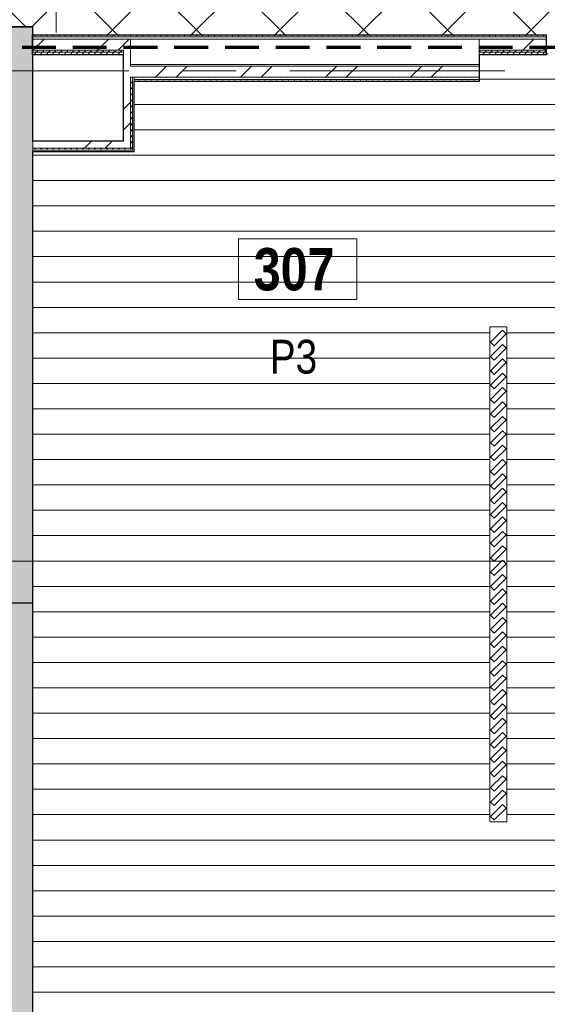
# Model space of a CAD drawing. Header units: millimetres. Extents: x -2764 to 55441, y -2158 to 22251.
# Tile 24 of 70: x 12073 to 15192, y 4879 to 10702. Entities that reach past the tile are written whole.
import ezdxf

# ---------------------------------------------------------------- set-up
doc = ezdxf.new("R2010")
doc.units = ezdxf.units.MM
for name, pattern in [('EST_Dash_2_1_', [300, 200, -100]), ('Grid Line 1_2_', [2222.5, 1270, -317.5, 317.5, -317.5]), ('Overhead', [396.875, 238.125, -158.75])]:
    doc.linetypes.add(name, pattern=pattern)
for name, color, linetype, lineweight in [('_Overhead_', 7, 'Overhead', 9), ('Common Edges', 7, 'Continuous', 9), ('Cut Pattern-3', 7, 'Continuous', 9), ('Floors', 7, 'Continuous', 9), ('Generic Models', 7, 'Continuous', 9), ('Generic Models-1', 7, 'Continuous', 25), ('Grids-1', 7, 'Grid Line 1_2_', 9), ('Room Tags', 7, 'Continuous', 9), ('Walls-1', 7, 'Continuous', 25)]:
    doc.layers.add(name, color=color, linetype=linetype, lineweight=lineweight)
for name, color, linetype, lineweight, true_color in [('Color Fill-2', 9, 'Continuous', 9, 0x808080), ('Color Fill-4', 7, 'Continuous', 9, 0xab8450), ('Cut Pattern-2', 7, 'Continuous', 9, 0x787878), ('Room Tags-1', 7, 'Continuous', 9, 0x800000), ('SMA_Tuletõkkesektsioon', 1, 'EST_Dash_2_1_', 70, 0xff0000)]:
    doc.layers.add(name, color=color, linetype=linetype, lineweight=lineweight, true_color=true_color)
doc.styles.add('Swis721 Cn BT_1', font='swissc.ttf', dxfattribs={"height": 200})
doc.styles.add('Swis721 Cn BT_B', font='swisscb.ttf', dxfattribs={"height": 250})
pattern_1 = [(45, (0, 0), (0, 35.35534), [25, -25])]
pattern_2 = [(45, (0, 0), (-251.447, 251.447), []), (45, (0, 381), (-251.447, 251.447), [])]

# ---------------------------------------------------------------- blocks, each defined once
blk = doc.blocks.new('Generic Models 39 - Generic Models 2-2388069-3 Korruse põrandate  plaan')
at = {"layer": 'Generic Models'}
for p, q in [((14852.5, 8885.1), (14852.5, 5957.1)), ((14952.5, 8885.1), (14852.5, 8885.1)), ((14952.5, 5957.1), (14952.5, 8885.1)), ((14852.5, 5957.1), (14952.5, 5957.1))]:
    blk.add_line(p, q, dxfattribs=at)
at = {"layer": 'Generic Models-1'}
for p, q in [((14927.3, 8865.6), (14856.6, 8794.9)), ((14948.5, 8844.4), (14927.3, 8865.6)), ((14877.8, 8773.7), (14856.6, 8794.9)), ((14877.8, 8773.7), (14948.5, 8844.4)), ((14927.3, 8780.6), (14856.6, 8709.9)), ((14877.8, 8688.7), (14948.5, 8759.4)), ((14948.5, 8759.4), (14927.3, 8780.6)), ((14877.8, 8688.7), (14856.6, 8709.9)), ((14927.3, 8695.6), (14856.6, 8624.9)), ((14948.5, 8674.4), (14927.3, 8695.6)), ((14877.8, 8603.7), (14856.6, 8624.9)), ((14877.8, 8603.7), (14948.5, 8674.4)), ((14927.3, 8610.6), (14856.6, 8539.9)), ((14877.8, 8518.7), (14948.5, 8589.4)), ((14948.5, 8589.4), (14927.3, 8610.6)), ((14877.8, 8518.7), (14856.6, 8539.9)), ((14927.3, 8525.6), (14856.6, 8454.9)), ((14877.8, 8433.7), (14948.5, 8504.4)), ((14948.5, 8504.4), (14927.3, 8525.6)), ((14877.8, 8433.7), (14856.6, 8454.9)), ((14927.3, 8440.6), (14856.6, 8369.9)), ((14877.8, 8348.7), (14948.5, 8419.4)), ((14948.5, 8419.4), (14927.3, 8440.6)), ((14877.8, 8348.7), (14856.6, 8369.9)), ((14927.3, 8355.6), (14856.6, 8284.9)), ((14877.8, 8263.7), (14948.5, 8334.4)), ((14948.5, 8334.4), (14927.3, 8355.6)), ((14877.8, 8263.7), (14856.6, 8284.9)), ((14927.3, 8270.6), (14856.6, 8199.9)), ((14948.5, 8249.4), (14927.3, 8270.6)), ((14877.8, 8178.7), (14948.5, 8249.4)), ((14877.8, 8178.7), (14856.6, 8199.9)), ((14927.3, 8185.6), (14856.6, 8114.9)), ((14877.8, 8093.7), (14948.5, 8164.4)), ((14948.5, 8164.4), (14927.3, 8185.6)), ((14877.8, 8093.7), (14856.6, 8114.9)), ((14927.3, 8100.6), (14856.6, 8029.9)), ((14948.5, 8079.4), (14927.3, 8100.6)), ((14877.8, 8008.7), (14948.5, 8079.4)), ((14877.8, 8008.7), (14856.6, 8029.9)), ((14927.3, 8015.6), (14856.6, 7944.9)), ((14877.8, 7923.7), (14948.5, 7994.4)), ((14948.5, 7994.4), (14927.3, 8015.6)), ((14877.8, 7923.7), (14856.6, 7944.9)), ((14927.3, 7930.6), (14856.6, 7859.9)), ((14948.5, 7909.4), (14927.3, 7930.6)), ((14877.8, 7838.7), (14948.5, 7909.4)), ((14877.8, 7838.7), (14856.6, 7859.9)), ((14927.3, 7845.6), (14856.6, 7774.9)), ((14877.8, 7753.7), (14948.5, 7824.4)), ((14948.5, 7824.4), (14927.3, 7845.6)), ((14877.8, 7753.7), (14856.6, 7774.9)), ((14856.6, 7689.9), (14927.3, 7760.6)), ((14927.3, 7760.6), (14948.5, 7739.4)), ((14856.6, 7689.9), (14877.8, 7668.7)), ((14948.5, 7739.4), (14877.8, 7668.7)), ((14856.6, 7604.9), (14927.3, 7675.6)), ((14948.5, 7654.4), (14877.8, 7583.7)), ((14927.3, 7675.6), (14948.5, 7654.4)), ((14856.6, 7604.9), (14877.8, 7583.7)), ((14856.6, 7519.9), (14927.3, 7590.6)), ((14927.3, 7590.6), (14948.5, 7569.4)), ((14856.6, 7519.9), (14877.8, 7498.7)), ((14948.5, 7569.4), (14877.8, 7498.7)), ((14856.6, 7434.9), (14927.3, 7505.6)), ((14948.5, 7484.4), (14877.8, 7413.7)), ((14927.3, 7505.6), (14948.5, 7484.4)), ((14856.6, 7434.9), (14877.8, 7413.7)), ((14856.6, 7349.9), (14927.3, 7420.6)), ((14948.5, 7399.4), (14877.8, 7328.7)), ((14927.3, 7420.6), (14948.5, 7399.4)), ((14856.6, 7349.9), (14877.8, 7328.7)), ((14856.6, 7264.9), (14927.3, 7335.6)), ((14948.5, 7314.4), (14877.8, 7243.7)), ((14927.3, 7335.6), (14948.5, 7314.4)), ((14856.6, 7264.9), (14877.8, 7243.7)), ((14856.6, 7179.9), (14927.3, 7250.6)), ((14948.5, 7229.4), (14877.8, 7158.7)), ((14927.3, 7250.6), (14948.5, 7229.4)), ((14856.6, 7179.9), (14877.8, 7158.7)), ((14856.6, 7094.9), (14927.3, 7165.6)), ((14927.3, 7165.6), (14948.5, 7144.4)), ((14948.5, 7144.4), (14877.8, 7073.7)), ((14856.6, 7094.9), (14877.8, 7073.7)), ((14856.6, 7009.9), (14927.3, 7080.6)), ((14948.5, 7059.4), (14877.8, 6988.7)), ((14927.3, 7080.6), (14948.5, 7059.4)), ((14856.6, 7009.9), (14877.8, 6988.7)), ((14856.6, 6924.9), (14927.3, 6995.6)), ((14927.3, 6995.6), (14948.5, 6974.4)), ((14948.5, 6974.4), (14877.8, 6903.7)), ((14856.6, 6924.9), (14877.8, 6903.7)), ((14856.6, 6839.9), (14927.3, 6910.6)), ((14948.5, 6889.4), (14877.8, 6818.7)), ((14927.3, 6910.6), (14948.5, 6889.4)), ((14856.6, 6839.9), (14877.8, 6818.7)), ((14856.6, 6754.9), (14927.3, 6825.6)), ((14927.3, 6825.6), (14948.5, 6804.4)), ((14856.6, 6754.9), (14877.8, 6733.7)), ((14948.5, 6804.4), (14877.8, 6733.7)), ((14856.6, 6669.9), (14927.3, 6740.6)), ((14948.5, 6719.4), (14877.8, 6648.7)), ((14927.3, 6740.6), (14948.5, 6719.4)), ((14856.6, 6669.9), (14877.8, 6648.7)), ((14856.6, 6584.9), (14927.3, 6655.6)), ((14927.3, 6655.6), (14948.5, 6634.4)), ((14856.6, 6584.9), (14877.8, 6563.7)), ((14948.5, 6634.4), (14877.8, 6563.7)), ((14856.6, 6499.9), (14927.3, 6570.6)), ((14948.5, 6549.4), (14877.8, 6478.7)), ((14927.3, 6570.6), (14948.5, 6549.4)), ((14856.6, 6499.9), (14877.8, 6478.7)), ((14856.6, 6414.9), (14927.3, 6485.6)), ((14948.5, 6464.4), (14877.8, 6393.7)), ((14927.3, 6485.6), (14948.5, 6464.4)), ((14856.6, 6414.9), (14877.8, 6393.7)), ((14856.6, 6329.9), (14927.3, 6400.6)), ((14948.5, 6379.4), (14877.8, 6308.7)), ((14927.3, 6400.6), (14948.5, 6379.4)), ((14856.6, 6329.9), (14877.8, 6308.7)), ((14856.6, 6244.9), (14927.3, 6315.6)), ((14948.5, 6294.4), (14877.8, 6223.7)), ((14927.3, 6315.6), (14948.5, 6294.4)), ((14856.6, 6244.9), (14877.8, 6223.7)), ((14856.6, 6159.9), (14927.3, 6230.6)), ((14948.5, 6209.4), (14877.8, 6138.7)), ((14927.3, 6230.6), (14948.5, 6209.4)), ((14856.6, 6159.9), (14877.8, 6138.7)), ((14856.6, 6074.9), (14927.3, 6145.6)), ((14948.5, 6124.4), (14877.8, 6053.7)), ((14927.3, 6145.6), (14948.5, 6124.4)), ((14856.6, 6074.9), (14877.8, 6053.7)), ((14856.6, 5989.9), (14927.3, 6060.6)), ((14927.3, 6060.6), (14948.5, 6039.4)), ((14948.5, 6039.4), (14877.8, 5968.7)), ((14856.6, 5989.9), (14877.8, 5968.7))]:
    blk.add_line(p, q, dxfattribs=at)
blk = doc.blocks.new('1_0 Room Tag - 2_5mm Nr-411650-3 Korruse põrandate  plaan')
at = {"layer": 'Room Tags'}
for p, q in [((3.5, 1.8), (-3.5, 1.8)), ((-3.5, 1.8), (-3.5, -1.8)), ((3.5, 1.8), (3.5, -1.8)), ((3.5, -1.8), (-3.5, -1.8))]:
    blk.add_line(p, q, dxfattribs=at)

msp = doc.modelspace()

# ---------------------------------------------------------------- hatches: boundary and pattern name
at = {"layer": 'Color Fill-2'}
h = msp.add_hatch(dxfattribs=at)
h.set_pattern_fill('FP_38', color=256, style=0, pattern_type=2)
h.set_pattern_definition([(0, (0, 0), (0, 150), [])])
h.paths.add_polyline_path([(14507.5, 4258.6), (14507.5, 4349.6), (14843.5, 4349.6), (14843.5, 4558.6), (17894, 4558.6), (17894, 8198.1), (17867.1, 8198.1), (17867.1, 9096.2), (17861.7, 9096.2), (17861.7, 9727.1), (16387.1, 9727.1), (16387.1, 10554.1), (16377.2, 10554.1), (16377.2, 10496.1), (16362.2, 10496.1), (16362.2, 9346.1), (16312.2, 9346.1), (16312.2, 10496.1), (15197.2, 10496.1), (15197.2, 10554.1), (15187.2, 10554.1), (15187.2, 10496.1), (14789.7, 10496.1), (14789.7, 10336.1), (12750.5, 10336.1), (12750.5, 9919.1), (12150.5, 9919.1), (12150.5, 4412.6), (12180.5, 4412.6), (12180.5, 4349.6), (12507.5, 4349.6), (12507.5, 4258.6), (13406.3, 4258.6)], flags=0)
h.paths.add_polyline_path([(14952.5, 5957.1), (14852.5, 5957.1), (14852.5, 8885.1), (14952.5, 8885.1), (14952.5, 6514.8)], flags=0)
at = {"layer": 'Color Fill-4'}
h = msp.add_hatch(dxfattribs=at)
h.set_pattern_fill('FP_39', color=256, style=0, pattern_type=2)
h.set_pattern_definition([(45, (0, 0), (-247.4874, 247.4874), []), (135, (0, 0), (-247.4874, -247.4874), [])])
h.paths.add_polyline_path([(15197.2, 10554.1), (15197.2, 10586.1), (16377.2, 10586.1), (16377.2, 10554.1), (16387.1, 10554.1), (16387.2, 10612.1), (18011.7, 10612.1), (18011.7, 10627.1), (20544, 10626.6), (20544, 10569.1), (20554, 10569.1), (20554, 10601.1), (21534, 10601.1), (21534, 10569.1), (21544, 10569.1), (21544, 10627.1), (23863.1, 10627.1), (24023.1, 10577.1), (29866, 10577.1), (29866, 10579.1), (30016, 10579.1), (30015.7, 11824.1), (29866, 11824.1), (29866, 11857.1), (27555.8, 11857.6), (27555.8, 11915.1), (27545.8, 11915.1), (27545.8, 11857.1), (27530.8, 11857.1), (27530.8, 10907.1), (27480.8, 10907.1), (27480.8, 11857.1), (26565.8, 11857.1), (26565.8, 11915.1), (26555.8, 11915.1), (26555.8, 11857.1), (21544, 11857.1), (21544, 11915.1), (21534, 11915.1), (21534, 11883.1), (20554, 11883.1), (20554, 11915.1), (20544, 11915.1), (20544, 11857.1), (15551.7, 11857.1), (15551.7, 11915.1), (15541.7, 11915.1), (15541.7, 11883.1), (14561.7, 11883.8), (14561.7, 11915.1), (14551.7, 11915.1), (14551.7, 11857.1), (9516.8, 11857.1), (9516.8, 11915.1), (9506.8, 11915.1), (9506.8, 11857.1), (8591.8, 11857.1), (8591.8, 10907.1), (8541.8, 10907.1), (8541.8, 11857.1), (8526.8, 11857.1), (8526.8, 11915.1), (8516.8, 11915.1), (8516.8, 11857.1), (5863.8, 11857.1), (5863.8, 10657.1), (12150.5, 10657.1), (12150.5, 10612.1), (15187.2, 10612.1), (15187.2, 10554.1)], flags=0)
at = {"layer": 'Cut Pattern-2'}
h = msp.add_hatch(color=256, dxfattribs=at)
h.paths.add_polyline_path([(10501.7, 10337.1), (10650.5, 10337.1), (10650.5, 10657.1), (5860.5, 10657.1), (5860.5, 10337.1), (10498.2, 10337.1)], flags=0)
h.paths.add_polyline_path([(12150.5, 10337.1), (12150.5, 10657.1), (11850.5, 10657.1), (11850.5, 10337.1), (12128.7, 10337.1)], flags=0)
h = msp.add_hatch(dxfattribs=at)
h.set_pattern_fill('FP_3', color=256, style=0, pattern_type=2)
h.set_pattern_definition(pattern_2)
h.paths.add_polyline_path([(12728, 10521.1), (12728, 10587.1), (12150.5, 10586.7), (12150.5, 10521.1), (12686, 10521.1)], flags=0)
h = msp.add_hatch(dxfattribs=at)
h.set_pattern_fill('FP_3', color=256, style=0, pattern_type=2)
h.set_pattern_definition(pattern_2)
h.paths.add_polyline_path([(14789.7, 10521.1), (15187.2, 10521.1), (15187.2, 10587.1), (14789.7, 10587.1), (14789.7, 10546.1)], flags=0)
h = msp.add_hatch(dxfattribs=at)
h.set_pattern_fill('FP_3', color=256, style=0, pattern_type=2)
h.set_pattern_definition(pattern_2)
h.paths.add_polyline_path([(12750.5, 10361.1), (14789.7, 10361.1), (14789.7, 10427.1), (12728, 10427), (12728, 10361.1), (12740.5, 10361.1)], flags=0)
for points in [[(12128.7, 7252.8), (12150.5, 7252.8), (12150.5, 10337.1), (11850.5, 10337.1), (11850.5, 7252.8), (11955.5, 7252.8)], [(12131.1, 4412.6), (12150.5, 4412.6), (12150.5, 7252.8), (11830.5, 7252.8), (11830.5, 4412.6), (12128.7, 4412.6)]]:
    msp.add_hatch(color=256, dxfattribs=at).paths.add_polyline_path(points, flags=0)
h = msp.add_hatch(dxfattribs=at)
h.set_pattern_fill('FP_3', color=256, style=0, pattern_type=2)
h.set_pattern_definition(pattern_2)
h.paths.add_polyline_path([(12728, 9941.6), (12728, 10337.5), (12686, 10337.1), (12686, 9941.6)], flags=0)
h = msp.add_hatch(dxfattribs=at)
h.set_pattern_fill('FP_3', color=256, style=0, pattern_type=2)
h.set_pattern_definition(pattern_2)
h.paths.add_polyline_path([(12686, 9941.6), (12686, 9983.6), (12208.6, 9983.6), (12208.6, 9941.6)], flags=0)
at = {"layer": 'Cut Pattern-3'}
h = msp.add_hatch(dxfattribs=at)
h.set_pattern_fill('FP_1', color=256, style=0, pattern_type=2)
h.set_pattern_definition(pattern_1)
h.paths.add_polyline_path([(12150.5, 10599.6), (12750.5, 10599.6), (12750.5, 10612.1), (12150.5, 10612)], flags=0)
h = msp.add_hatch(dxfattribs=at)
h.set_pattern_fill('FP_1', color=256, style=0, pattern_type=2)
h.set_pattern_definition(pattern_1)
h.paths.add_polyline_path([(12150.5, 10587.1), (12750.5, 10587.1), (12750.5, 10599.6), (12150.5, 10599.5)], flags=0)
h = msp.add_hatch(dxfattribs=at)
h.set_pattern_fill('FP_1', color=256, style=0, pattern_type=2)
h.set_pattern_definition(pattern_1)
h.paths.add_polyline_path([(12767.5, 10599.6), (14789.7, 10599.6), (14789.7, 10612.1), (12750.5, 10612.1), (12750.5, 10599.6)], flags=0)
h = msp.add_hatch(dxfattribs=at)
h.set_pattern_fill('FP_1', color=256, style=0, pattern_type=2)
h.set_pattern_definition(pattern_1)
h.paths.add_polyline_path([(12767.5, 10587.1), (14789.7, 10587.1), (14789.7, 10599.6), (12750.5, 10599.6), (12750.5, 10587.1)], flags=0)
h = msp.add_hatch(dxfattribs=at)
h.set_pattern_fill('FP_1', color=256, style=0, pattern_type=2)
h.set_pattern_definition(pattern_1)
h.paths.add_polyline_path([(15187.2, 10599.6), (15187.2, 10612.1), (14789.7, 10612.1), (14789.7, 10599.6)], flags=0)
h = msp.add_hatch(dxfattribs=at)
h.set_pattern_fill('FP_1', color=256, style=0, pattern_type=2)
h.set_pattern_definition(pattern_1)
h.paths.add_polyline_path([(15187.2, 10587.1), (15187.2, 10599.6), (14789.7, 10599.6), (14789.7, 10587.1)], flags=0)
h = msp.add_hatch(dxfattribs=at)
h.set_pattern_fill('FP_1', color=256, style=0, pattern_type=2)
h.set_pattern_definition(pattern_1)
h.paths.add_polyline_path([(12448.1, 10508.6), (12686, 10508.6), (12686, 10521.1), (12150.5, 10521.1), (12150.5, 10508.6)], flags=0)
h = msp.add_hatch(dxfattribs=at)
h.set_pattern_fill('FP_1', color=256, style=0, pattern_type=2)
h.set_pattern_definition(pattern_1)
h.paths.add_polyline_path([(12448.1, 10496.1), (12686, 10496.1), (12686, 10508.6), (12150.5, 10508.6), (12150.5, 10496.1)], flags=0)
h = msp.add_hatch(dxfattribs=at)
h.set_pattern_fill('FP_1', color=256, style=0, pattern_type=2)
h.set_pattern_definition(pattern_1)
h.paths.add_polyline_path([(14789.7, 10508.6), (15187.2, 10508.6), (15187.2, 10521.1), (14789.7, 10521.1)], flags=0)
h = msp.add_hatch(dxfattribs=at)
h.set_pattern_fill('FP_1', color=256, style=0, pattern_type=2)
h.set_pattern_definition(pattern_1)
h.paths.add_polyline_path([(14789.7, 10496.1), (15187.2, 10496.1), (15187.2, 10508.6), (14789.7, 10508.6)], flags=0)
h = msp.add_hatch(dxfattribs=at)
h.set_pattern_fill('FP_1', color=256, style=0, pattern_type=2)
h.set_pattern_definition(pattern_1)
h.paths.add_polyline_path([(12728, 10337.5), (12740.5, 10337.5), (12740.5, 10361.1), (12728, 10360.4), (12728, 10348.6)], flags=0)
h = msp.add_hatch(dxfattribs=at)
h.set_pattern_fill('FP_1', color=256, style=0, pattern_type=2)
h.set_pattern_definition(pattern_1)
h.paths.add_polyline_path([(12728, 9929.1), (12740.5, 9929.1), (12740.5, 10337.5), (12728, 10337.1), (12728, 9941.6)], flags=0)
h = msp.add_hatch(dxfattribs=at)
h.set_pattern_fill('FP_1', color=256, style=0, pattern_type=2)
h.set_pattern_definition(pattern_1)
h.paths.add_polyline_path([(12767.5, 10348.6), (14789.7, 10348.6), (14789.7, 10361.1), (12750.5, 10361.1), (12750.5, 10348.6)], flags=0)
h = msp.add_hatch(dxfattribs=at)
h.set_pattern_fill('FP_1', color=256, style=0, pattern_type=2)
h.set_pattern_definition(pattern_1)
h.paths.add_polyline_path([(13406.3, 10337.5), (14789.7, 10337.5), (14789.7, 10348.6), (12750.5, 10348.6), (12750.6, 10337.5), (12767.5, 10337.5)], flags=0)
h = msp.add_hatch(dxfattribs=at)
h.set_pattern_fill('FP_1', color=256, style=0, pattern_type=2)
h.set_pattern_definition(pattern_1)
h.paths.add_polyline_path([(12750.5, 10336.1), (14789.7, 10336.1), (14789.7, 10337.5), (12750.5, 10337.1)], flags=0)
h = msp.add_hatch(dxfattribs=at)
h.set_pattern_fill('FP_1', color=256, style=0, pattern_type=2)
h.set_pattern_definition(pattern_1)
h.paths.add_polyline_path([(12208.6, 9929.1), (12208.6, 9941.6), (12150.5, 9941.6), (12150.5, 9929.1), (12151.8, 9929.1)], flags=0)
h = msp.add_hatch(dxfattribs=at)
h.set_pattern_fill('FP_1', color=256, style=0, pattern_type=2)
h.set_pattern_definition(pattern_1)
h.paths.add_polyline_path([(12686, 9929.1), (12728, 9929.1), (12728, 9941.6), (12208.6, 9941.6), (12208.6, 9929.1), (12679.6, 9929.1)], flags=0)

# ---------------------------------------------------------------- linework, layer by layer
at = {"layer": '_Overhead_'}
msp.add_line((12288.4, 13642.1), (12288.4, 10612.1), dxfattribs=at)
at = {"layer": 'Common Edges'}
for p, q in [((15187.2, 10599.6), (12147.2, 10599.6)), ((15187.2, 10587.1), (12147.2, 10587.1)), ((12728, 10427.1), (12728, 10587.1)), ((14789.7, 10587.1), (14789.7, 10496.1)), ((12686, 10521.1), (12147.2, 10521.1)), ((12686, 10508.6), (12147.2, 10508.6)), ((12686, 10521.1), (12686, 10496.1)), ((12728, 10427.1), (12728, 10496.1)), ((15187.2, 10521.1), (14789.7, 10521.1)), ((15187.2, 10508.6), (14789.7, 10508.6)), ((14789.7, 10437.1), (12728, 10437.1)), ((14789.7, 10427.1), (12728, 10427.1)), ((12728, 9941.6), (12728, 10361.1)), ((14789.7, 10361.1), (12728, 10361.1)), ((12740.5, 9929.1), (12740.5, 10361.1)), ((12750.5, 10361.1), (12750.5, 10336.1)), ((14789.7, 10348.6), (12750.5, 10348.6)), ((12150.5, 9983.6), (12150.5, 9919.1)), ((12150.5, 9941.6), (12728, 9941.6)), ((12150.5, 9929.1), (12740.5, 9929.1))]:
    msp.add_line(p, q, dxfattribs=at)
at = {"layer": 'Floors'}
for p, q in [((6206.5, 10662.1), (12150.5, 10662.1)), ((12150.5, 10662.1), (12150.5, 10657.1))]:
    msp.add_line(p, q, dxfattribs=at)
at = {"layer": 'Grids-1'}
for p, q in [((336, 10400), (35503, 10400)), ((336, 7500), (35503, 7500))]:
    msp.add_line(p, q, dxfattribs=at)
at = {"layer": 'SMA_Tuletõkkesektsioon'}
msp.add_line((17987.1, 10537.1), (5613.8, 10537.1), dxfattribs=at)
at = {"layer": 'Walls-1'}
for p, q in [((12150.5, 10657.1), (11850.5, 10657.1)), ((12150.5, 9983.6), (12150.5, 10657.1)), ((12147.2, 10612.1), (12147.2, 10496.1)), ((12147.2, 10612.1), (15187.2, 10612.1)), ((15187.2, 10496.1), (15187.2, 10612.1)), ((12147.2, 10496.1), (12686, 10496.1)), ((12686, 9983.6), (12686, 10496.1)), ((14789.7, 10496.1), (15187.2, 10496.1)), ((14789.7, 10496.1), (14789.7, 10336.1)), ((12750.5, 9919.1), (12750.5, 10336.1)), ((14789.7, 10336.1), (12750.5, 10336.1)), ((12686, 9983.6), (12150.5, 9983.6)), ((12750.5, 9919.1), (12150.5, 9919.1)), ((12150.5, 4216), (12150.5, 9919.1)), ((11850.5, 7252.8), (12150.5, 7252.8))]:
    msp.add_line(p, q, dxfattribs=at)

# ---------------------------------------------------------------- block references
at = {"layer": 'Generic Models'}
msp.add_blockref('Generic Models 39 - Generic Models 2-2388069-3 Korruse põrandate  plaan', (0, 0), dxfattribs=at)
at = {"layer": 'Room Tags', "xscale": 99.99999999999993, "yscale": 99.99999999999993, "zscale": 99.99999999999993}
msp.add_blockref('1_0 Room Tag - 2_5mm Nr-411650-3 Korruse põrandate  plaan', (13716.3, 9226.4), dxfattribs=at)

# ---------------------------------------------------------------- texts
at = {"layer": 'Room Tags', "insert": (13456.7, 9350.9), "char_height": 250, "width": 625.316, "attachment_point": 1, "style": 'Swis721 Cn BT_B'}
msp.add_mtext('307', dxfattribs=at)
at = {"layer": 'Room Tags-1', "insert": (13551.5, 8808.4), "char_height": 200, "width": 328.692, "attachment_point": 1, "style": 'Swis721 Cn BT_1'}
msp.add_mtext('P3', dxfattribs=at)

doc.saveas('drawing.dxf')
